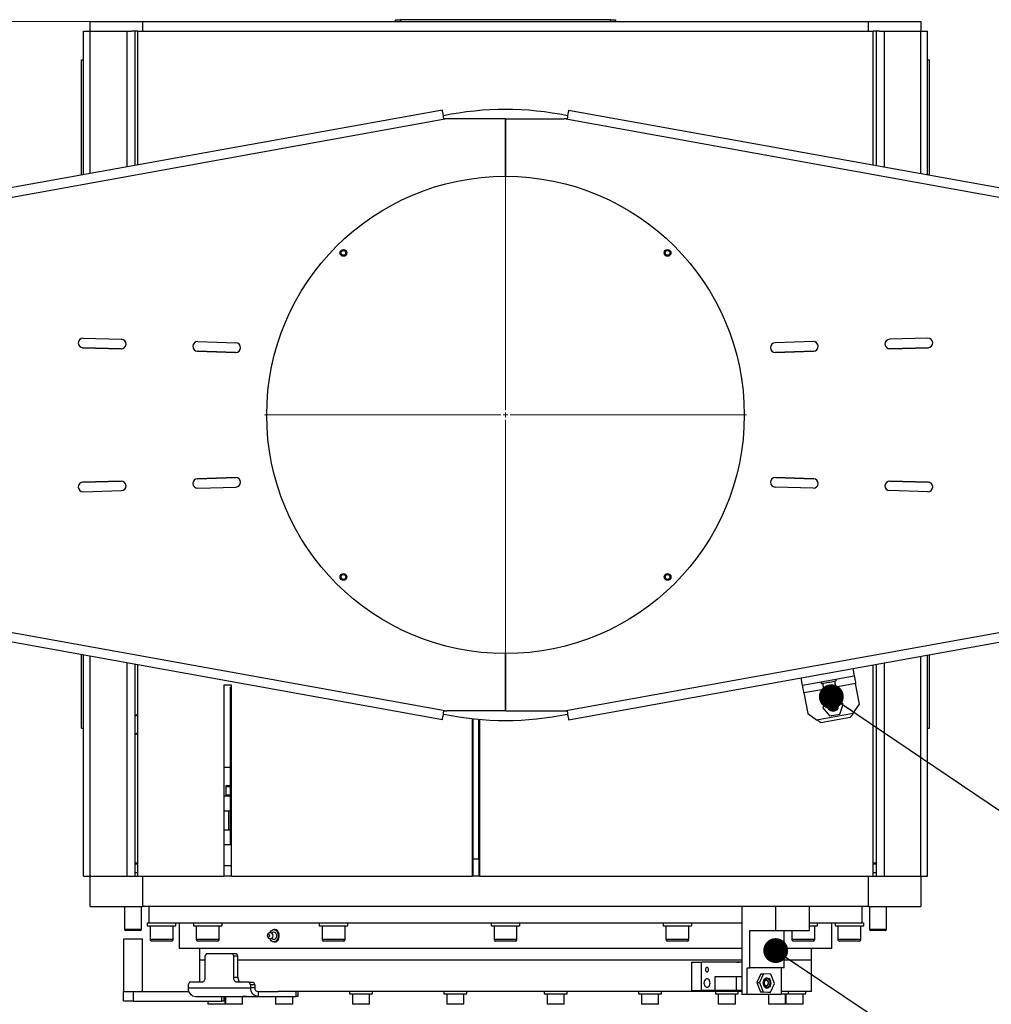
# Model space of a CAD drawing. Header units: millimetres. Extents: x 22 to 589, y 6 to 414.
# Tile 8 of 52: x 119 to 170, y 306 to 357. Entities that reach past the tile are written whole.
import ezdxf

# ---------------------------------------------------------------- set-up
doc = ezdxf.new("R2010")
doc.units = ezdxf.units.MM
doc.styles.add('SLDTEXTSTYLE1', font='TXT', dxfattribs={"width": 0.75})
doc.dimstyles.new('SLDDIMSTYLE0', dxfattribs={"dimtxt": 3.5, "dimasz": 5, "dimexe": 0, "dimexo": 0.0625, "dimgap": 0.875, "dimtad": 1, "dimlfac": 20, "dimrnd": 1e-09, "dimzin": 12, "dimdsep": 46, "dimtxsty": 'SLDTEXTSTYLE1', "dimsah": 1, "dimcen": 0.09, "dimadec": 0, "dimazin": 0, "dimtfac": 1, "dimtofl": 0, "dimtmove": 0, "dimatfit": 3, "dimfxl": 0, "dimtolj": 1, "dimtzin": 12, "dimarcsym": 0})
doc.dimstyles.new('SLDDIMSTYLE1', dxfattribs={"dimtxt": 1.3, "dimasz": 1.3, "dimexe": 0, "dimexo": 0.0625, "dimgap": 0.325, "dimtad": 0, "dimtih": 1, "dimtoh": 1, "dimdec": 0, "dimrnd": 1e-09, "dimzin": 0, "dimdsep": 46, "dimtxsty": 'Standard', "dimblk1": 'DOT', "dimblk2": 'DOT', "dimsah": 1, "dimcen": 0.09, "dimadec": 0, "dimazin": 0, "dimtfac": 1, "dimtdec": 0, "dimtofl": 0, "dimtmove": 0, "dimatfit": 3, "dimldrblk": 'DOT', "dimfxl": 0, "dimtolj": 1, "dimtzin": 0, "dimarcsym": 0})

# ---------------------------------------------------------------- blocks, each defined once
blk = doc.blocks.new('*D2')
at = {"color": 7, "linetype": 'Continuous', "lineweight": 0}
for p, q in [((73.844, 336.022), (73.844, 267.147)), ((214.744, 336.022), (214.744, 267.147)), ((73.844, 268.147), (214.744, 268.147))]:
    blk.add_line(p, q, dxfattribs=at)
for centre, start, end in [((144.054, 270.924), 153.4349, 206.5651), ((146.464, 270.924), 333.4349, 26.5651)]:
    blk.add_arc(centre, 6.21, start, end, dxfattribs=at)
for points in [[(73.844, 268.147), (78.844, 267.497), (78.844, 268.797)], [(214.744, 268.147), (209.744, 268.797), (209.744, 267.497)]]:
    blk.add_solid(points, dxfattribs=at)
at = {"color": 7, "linetype": 'Continuous', "lineweight": 0, "insert": (140.087, 272.659), "char_height": 3.5, "attachment_point": 1, "style": 'SLDTEXTSTYLE1'}
blk.add_mtext('2818', dxfattribs=at)
blk = doc.blocks.new('*D3')
at = {"color": 7, "linetype": 'Continuous', "lineweight": 0}
for p, q in [((124.294, 357.247), (59.852, 357.247)), ((60.852, 284.147), (60.852, 357.247)), ((119.544, 284.147), (59.852, 284.147))]:
    blk.add_line(p, q, dxfattribs=at)
for centre, start, end in [((58.075, 322.069), 63.4349, 116.5651), ((58.075, 319.659), 243.4349, 296.5651)]:
    blk.add_arc(centre, 6.21, start, end, dxfattribs=at)
for points in [[(60.852, 357.247), (60.202, 352.247), (61.502, 352.247)], [(60.852, 284.147), (61.502, 289.147), (60.202, 289.147)]]:
    blk.add_solid(points, dxfattribs=at)
at = {"color": 7, "linetype": 'Continuous', "lineweight": 0, "insert": (56.34, 315.692), "char_height": 3.5, "attachment_point": 1, "rotation": 90, "style": 'SLDTEXTSTYLE1'}
blk.add_mtext('1462', dxfattribs=at)
blk = doc.blocks.new('_DOT')
at = {"color": 0, "linetype": 'ByBlock', "lineweight": -2}
blk.add_line((-0.5, 0), (-1, 0), dxfattribs=at)
at = {"color": 0, "linetype": 'ByBlock', "const_width": 0.5}
blk.add_lwpolyline([(-0.25, 0, 1), (0.25, 0, 1)], format="xyb", close=True, dxfattribs=at)
blk = doc.blocks.new('SW_CENTERMARKSYMBOL_0')
at = {"color": 0, "linetype": 'Continuous', "lineweight": 0}
for p, q in [((0, 0.25), (0, 12.625)), ((-0.25, 0), (-12.625, 0)), ((0, 0), (-0.125, 0)), ((0, 0), (0, 0.125)), ((0, 0), (0, -0.125)), ((0, 0), (0.125, 0)), ((0.25, 0), (12.625, 0)), ((0, -0.25), (0, -12.625))]:
    blk.add_line(p, q, dxfattribs=at)

msp = doc.modelspace()

# ---------------------------------------------------------------- linework, layer by layer
at = {"color": 7, "linetype": 'Continuous', "lineweight": 30}
for p, q in [((138.544273, 357.2470588), (138.544273, 357.3470575)), ((138.544273, 357.3470575), (138.7942732, 357.3470575)), ((138.7942732, 357.3470575), (138.7942732, 357.2470588)), ((149.7942731, 357.3470575), (138.7942732, 357.3470575)), ((149.7942731, 357.2470588), (149.7942731, 357.3470575)), ((149.7942731, 357.3470575), (150.0442732, 357.3470575)), ((150.0442732, 357.3470575), (150.0442732, 357.2470588)), ((122.544273, 356.7470593), (122.544273, 357.2470588)), ((122.544273, 357.2470588), (125.2942734, 357.2470588)), ((125.2942734, 357.2470588), (125.2942734, 356.7470593)), ((125.2942734, 357.2470588), (163.2942729, 357.2470588)), ((163.2942729, 356.7470593), (163.2942729, 357.2470588)), ((163.2942729, 357.2470588), (166.0442732, 357.2470588)), ((166.0442732, 357.2470588), (166.0442732, 356.7470593)), ((122.194273, 349.2238445), (122.194273, 356.7470593)), ((122.194273, 356.7470593), (122.5457452, 356.7470593)), ((122.5457452, 356.7470593), (124.4700097, 356.7470593)), ((122.5457452, 349.28724), (122.5457452, 356.7470593)), ((124.4700097, 356.7470593), (124.4700097, 349.6343238)), ((124.4700097, 356.7470593), (124.7075088, 356.7470593)), ((125.0442736, 356.7470593), (124.7075088, 356.7470593)), ((124.8942726, 356.7470593), (124.8942726, 349.7108502)), ((125.0442736, 349.7379047), (125.0442736, 356.7470593)), ((125.0442736, 356.7470593), (163.5442726, 356.7470593)), ((163.8810374, 356.7470593), (163.5442726, 356.7470593)), ((163.5442726, 349.7379047), (163.5442726, 356.7470593)), ((163.6942737, 356.7470593), (163.6942737, 349.7108502)), ((163.8810374, 356.7470593), (164.1185366, 356.7470593)), ((164.1185366, 356.7470593), (164.1185366, 349.6343238)), ((164.1185366, 356.7470593), (166.042801, 356.7470593)), ((166.042801, 356.7470593), (166.3942732, 356.7470593)), ((166.042801, 349.28724), (166.042801, 356.7470593)), ((166.3942732, 349.2238445), (166.3942732, 356.7470593)), ((122.0942728, 355.2470607), (122.194273, 355.2470607)), ((122.0942728, 349.2058081), (122.0942728, 355.2470607)), ((166.3942732, 355.2470607), (166.4942734, 355.2470607)), ((166.4942734, 349.2058081), (166.4942734, 355.2470607)), ((140.9910206, 352.6142759), (94.2942731, 344.1914303)), ((147.5975257, 352.6142759), (194.2942731, 344.1914303)), ((141.2175119, 352.1470589), (94.2942731, 343.6833603)), ((141.2175119, 352.1470589), (141.0733786, 352.1576745)), ((144.2942731, 352.1470589), (141.2175119, 352.1470589)), ((144.2942731, 352.1470589), (144.2942731, 349.1470558)), ((144.2942731, 352.1470589), (147.3710343, 352.1470589)), ((144.2942731, 349.1470558), (144.2942731, 352.1470589)), ((147.5151677, 352.1576745), (147.3710343, 352.1470589)), ((194.2942731, 343.6833603), (147.3710343, 352.1470589)), ((122.1869834, 340.6697077), (124.1860502, 340.6086309)), ((128.1841837, 340.4864771), (130.183252, 340.4254002)), ((160.4043625, 340.4864771), (158.4052943, 340.4254002)), ((166.4015629, 340.6697077), (164.4024961, 340.6086309)), ((122.1585117, 340.1706977), (124.1840042, 340.1088101)), ((124.1707809, 340.1088638), (122.1717127, 340.1699407)), ((128.1557135, 339.987467), (130.1812045, 339.9255795)), ((130.1679827, 339.9256332), (128.1689145, 339.98671)), ((160.4328327, 339.987467), (158.4073417, 339.9255795)), ((158.4205635, 339.9256332), (160.4196318, 339.98671)), ((166.4300345, 340.1706977), (164.404542, 340.1088101)), ((164.4177653, 340.1088638), (166.4168336, 340.1699407)), ((122.1585117, 333.12342), (124.1840042, 333.1853045)), ((124.1707809, 333.1852508), (122.1717127, 333.124174)), ((128.1557135, 333.3066506), (130.1812045, 333.3685351)), ((130.1679827, 333.3684815), (128.1689145, 333.3074046)), ((160.4328327, 333.3066506), (158.4073417, 333.3685351)), ((158.4205635, 333.3684815), (160.4196318, 333.3074046)), ((166.4300345, 333.12342), (164.404542, 333.1853045)), ((164.4177653, 333.1852508), (166.4168336, 333.124174)), ((122.1869834, 332.6244069), (124.1860502, 332.6854838)), ((128.1841837, 332.8076375), (130.183252, 332.8687144)), ((160.4043625, 332.8076375), (158.4052943, 332.8687144)), ((166.4015629, 332.6244069), (164.4024961, 332.6854838)), ((94.2942731, 329.6107543), (141.2175119, 321.1470587)), ((147.3710343, 321.1470587), (194.2942731, 329.6107543)), ((140.9910206, 320.6798417), (94.2942731, 329.1026873)), ((147.5975257, 320.6798417), (194.2942731, 329.1026873)), ((122.0942728, 320.2470584), (122.0942728, 324.0883095)), ((122.194273, 312.4970568), (122.194273, 324.0702731)), ((122.5457452, 312.4970568), (122.5457452, 324.0068776)), ((144.2942731, 324.1470588), (144.2942731, 321.1470587)), ((144.2942731, 321.1470587), (144.2942731, 324.1470588)), ((166.042801, 312.4970568), (166.042801, 324.0068776)), ((166.3942732, 312.4970568), (166.3942732, 324.0702731)), ((166.4942734, 320.2470584), (166.4942734, 324.0883095)), ((124.4700097, 323.6597908), (124.4700097, 312.4970568)), ((124.8942726, 323.5832644), (124.8942726, 312.4970568)), ((125.0442736, 312.4970568), (125.0442736, 323.5562099)), ((162.4823295, 323.3646614), (162.553332, 322.9710145)), ((163.5442726, 312.4970568), (163.5442726, 323.5562099)), ((163.6942737, 323.5832644), (163.6942737, 312.4970568)), ((164.1185366, 323.6597908), (164.1185366, 312.4970568)), ((159.847004, 322.4828673), (159.7760014, 322.8765143)), ((162.553332, 322.9710145), (159.847004, 322.4828673)), ((129.9442731, 322.4970592), (129.5442738, 322.4970592)), ((129.5442738, 322.4970592), (129.5442738, 312.4970568)), ((129.8942737, 322.3970575), (129.9442731, 322.3970575)), ((129.8942737, 314.1470594), (129.8942737, 322.3970575)), ((129.9442731, 312.4970568), (129.9442731, 322.4970592)), ((162.624336, 322.5773675), (161.5910106, 322.3909838)), ((162.8195949, 321.4948369), (162.624336, 322.5773675)), ((160.9513335, 322.2756011), (159.918008, 322.0892174)), ((159.918008, 322.0892174), (160.1132684, 321.0066868)), ((161.0856019, 321.817155), (160.9000333, 321.3010205)), ((161.6253756, 321.9145162), (161.0856019, 321.817155)), ((161.9795777, 321.4957399), (161.6253756, 321.9145162)), ((160.9000333, 321.3010205), (161.2542354, 320.8822412)), ((161.7940076, 320.9796024), (161.9795777, 321.4957399)), ((162.496952, 321.0301859), (162.8195949, 321.4948369)), ((124.9825783, 320.9321512), (124.8942726, 320.8580536)), ((125.0442736, 320.8586259), (124.9825783, 320.9321512)), ((141.0733786, 321.1364401), (141.2175119, 321.1470587)), ((144.2942731, 321.1470587), (141.2175119, 321.1470587)), ((142.5442731, 320.7430495), (142.5442731, 312.4970568)), ((142.594273, 313.3970571), (142.594273, 320.7376254)), ((144.2942731, 321.1470587), (147.3710343, 321.1470587)), ((147.3710343, 321.1470587), (147.5151677, 321.1364401)), ((160.1132684, 321.0066868), (160.5779193, 320.6840438)), ((160.5779193, 320.6840438), (162.496952, 321.0301859)), ((162.335629, 320.7978589), (160.8102448, 320.5227209)), ((161.2542354, 320.8822412), (161.7940076, 320.9796024)), ((122.0942728, 320.2470584), (122.194273, 320.2470584)), ((142.8942731, 313.3970571), (142.8942731, 320.7084251)), ((142.9442731, 312.4970568), (142.9442731, 320.7041127)), ((166.3942732, 320.2470584), (166.4942734, 320.2470584)), ((125.0442736, 320.0048638), (124.8942726, 319.8789967)), ((129.5456492, 318.1970579), (129.5456492, 317.9470582)), ((129.5456492, 318.1970579), (129.8942737, 318.1970579)), ((129.5442738, 317.9470582), (129.5456492, 317.9470582)), ((129.5442738, 317.1970589), (129.5586012, 317.1970589)), ((129.5586012, 316.7470587), (129.5586012, 317.1970589)), ((129.6470292, 317.1970589), (129.6470292, 316.7470587)), ((129.6470292, 317.1970589), (129.7641866, 317.1970589)), ((129.6970286, 317.2470582), (129.7995411, 317.2470582)), ((129.7641866, 317.1970589), (129.8942737, 317.1970589)), ((129.7995411, 317.2470582), (129.8942737, 317.2470582)), ((129.5442738, 316.7470587), (129.5586012, 316.7470587)), ((129.5442738, 316.7470587), (129.5586012, 316.7470587)), ((129.5442738, 316.6970594), (129.8942737, 316.6970594)), ((129.6470292, 316.7470587), (129.7641866, 316.7470587)), ((129.6470292, 316.7470587), (129.7641866, 316.7470587)), ((129.7641866, 316.7470587), (129.8942737, 316.7470587)), ((129.7641866, 316.7470587), (129.8942737, 316.7470587)), ((129.8942737, 315.8970577), (129.5442738, 315.8970577)), ((129.7970288, 315.8970577), (129.7970288, 314.8970587)), ((129.8942737, 314.8970587), (129.5442738, 314.8970587)), ((129.5442738, 314.1470594), (129.8942737, 314.1470594)), ((129.9442731, 314.1470594), (129.8942737, 314.1470594)), ((142.594273, 314.1470594), (142.5442731, 314.1470594)), ((125.0442736, 313.1720585), (124.8942726, 313.1720585)), ((125.0442736, 313.1220592), (124.8942726, 313.1220592)), ((129.5442738, 313.0470587), (129.9442731, 313.0470587)), ((142.5442731, 313.0470587), (142.594273, 313.0470587)), ((142.594273, 313.3970571), (142.8942731, 313.3970571)), ((142.594273, 313.0470587), (142.594273, 313.3970571)), ((142.594273, 312.4970568), (142.594273, 313.0470587)), ((142.8942731, 313.3970571), (142.8942731, 312.4970568)), ((163.6942737, 313.1720585), (163.5442726, 313.1720585)), ((163.6942737, 313.1220592), (163.5442726, 313.1220592)), ((122.194273, 312.4970568), (122.5457452, 312.4970568)), ((122.544273, 310.8970565), (122.544273, 312.4970568)), ((122.5457452, 312.4970568), (124.4700097, 312.4970568)), ((124.4700097, 312.4970568), (124.7075088, 312.4970568)), ((124.7075088, 312.4970568), (125.0442736, 312.4970568)), ((125.0442736, 312.6702619), (124.8942726, 312.6702619)), ((125.0442736, 312.4970568), (129.5442738, 312.4970568)), ((125.2942734, 312.4970568), (125.2942734, 310.8970565)), ((129.9442731, 312.4970568), (129.5442738, 312.4970568)), ((129.9442731, 312.4970568), (142.5442731, 312.4970568)), ((142.9442731, 312.4970568), (142.5442731, 312.4970568)), ((142.9442731, 312.4970568), (163.5442726, 312.4970568)), ((163.2942729, 310.8970565), (163.2942729, 312.4970568)), ((163.6942737, 312.6702619), (163.5442726, 312.6702619)), ((163.5442726, 312.4970568), (163.8810374, 312.4970568)), ((163.8810374, 312.4970568), (164.1185366, 312.4970568)), ((164.1185366, 312.4970568), (166.042801, 312.4970568)), ((166.042801, 312.4970568), (166.3942732, 312.4970568)), ((166.0442732, 312.4970568), (166.0442732, 310.8970565)), ((122.544273, 310.8970565), (125.2942734, 310.8970565)), ((163.2942729, 310.8970565), (125.2942734, 310.8970565)), ((156.6725068, 310.8970565), (156.6725068, 306.2970577)), ((158.4273212, 310.8970565), (158.4273212, 309.6470577)), ((160.2079474, 309.6470577), (160.2079474, 310.8970565)), ((163.2942729, 310.8970565), (166.0442732, 310.8970565)), ((125.5442731, 310.0470585), (125.6192736, 310.0470585)), ((125.622242, 310.0470585), (127.955816, 310.0470585)), ((127.2192724, 310.0470585), (127.2192724, 308.697058)), ((127.9573314, 310.0470585), (128.0562975, 310.0470585)), ((128.0562975, 310.0470585), (128.2903083, 310.0470585)), ((128.2903083, 310.0470585), (134.6698903, 310.0470585)), ((134.6698903, 310.0470585), (134.9192731, 310.0470585)), ((134.9192731, 310.0470585), (135.2466248, 310.0470585)), ((135.2466248, 310.0470585), (143.9612956, 310.0470585)), ((143.9612956, 310.0470585), (144.2942731, 310.0470585)), ((144.2942731, 310.0470585), (145.0442731, 310.0470585)), ((144.6272506, 310.0470585), (153.3419214, 310.0470585)), ((153.3419214, 310.0470585), (153.6692731, 310.0470585)), ((153.6692731, 310.0470585), (153.918656, 310.0470585)), ((153.918656, 310.0470585), (156.6686414, 310.0470585)), ((160.2079474, 310.0470585), (160.298238, 310.0470585)), ((160.298238, 310.0470585), (160.5322488, 310.0470585)), ((160.5322488, 310.0470585), (160.6312148, 310.0470585)), ((160.6312148, 310.0470585), (162.9663043, 310.0470585)), ((161.3692738, 308.697058), (161.3692738, 310.0470585)), ((162.9692726, 310.0470585), (163.0442731, 310.0470585)), ((125.2442725, 309.6970571), (124.3442737, 309.6970571)), ((125.1942732, 309.6470577), (124.394273, 309.6470577)), ((125.5442731, 309.8970575), (127.0442732, 309.8970575)), ((125.6942727, 309.8970575), (125.6942727, 309.1770572)), ((126.8942736, 309.1770572), (126.8942736, 309.8970575)), ((127.955816, 309.8970575), (128.0562975, 309.8970575)), ((128.0562975, 309.8970575), (129.455816, 309.8970575)), ((128.1058155, 309.8970575), (128.1058155, 309.1770572)), ((129.3058165, 309.1770572), (129.3058165, 309.8970575)), ((132.1014457, 309.5489813), (132.0438445, 309.5060421)), ((132.2204322, 309.6970571), (132.1673915, 309.6970571)), ((134.5442735, 309.8970575), (134.9192731, 309.8970575)), ((134.694273, 309.8970575), (134.694273, 309.1770572)), ((134.9192731, 309.8970575), (136.0442728, 309.8970575)), ((135.8942732, 309.1770572), (135.8942732, 309.8970575)), ((143.5442731, 309.8970575), (144.2942731, 309.8970575)), ((143.6942731, 309.8970575), (143.6942731, 309.1770572)), ((144.2942731, 309.8970575), (145.0442731, 309.8970575)), ((144.8942731, 309.1770572), (144.8942731, 309.8970575)), ((152.5442735, 309.8970575), (153.6692731, 309.8970575)), ((152.694273, 309.8970575), (152.694273, 309.1770572)), ((153.6692731, 309.8970575), (154.0442728, 309.8970575)), ((153.8942732, 309.1770572), (153.8942732, 309.8970575)), ((157.0936628, 309.6470577), (158.4273212, 309.6470577)), ((157.0936628, 307.6970575), (157.0936628, 309.6470577)), ((158.4273212, 309.6470577), (160.2079474, 309.6470577)), ((158.8742875, 307.6970575), (158.8742875, 309.6470577)), ((159.2827298, 309.6470577), (159.2827298, 309.1770572)), ((160.2079474, 309.8970575), (160.5322488, 309.8970575)), ((160.4827307, 309.1770572), (160.4827307, 309.8970575)), ((160.5322488, 309.8970575), (160.6327303, 309.8970575)), ((161.5442731, 309.8970575), (163.0442731, 309.8970575)), ((161.6942726, 309.8970575), (161.6942726, 309.1770572)), ((162.8942736, 309.1770572), (162.8942736, 309.8970575)), ((164.2442726, 309.6970571), (163.3442737, 309.6970571)), ((164.1942732, 309.6470577), (163.3942731, 309.6470577)), ((124.7942738, 309.1970576), (124.2942728, 309.1970576)), ((125.2942734, 309.1970576), (124.7942738, 309.1970576)), ((126.2942724, 309.1770572), (125.6942727, 309.1770572)), ((126.2942724, 309.0970574), (125.7742725, 309.0970574)), ((126.8942736, 309.1770572), (126.2942724, 309.1770572)), ((126.8142738, 309.0970574), (126.2942724, 309.0970574)), ((129.0058158, 309.1770572), (128.1058155, 309.1770572)), ((128.9658152, 309.0970574), (128.1858154, 309.0970574)), ((129.2258166, 309.0970574), (128.9658152, 309.0970574)), ((129.3058165, 309.1770572), (129.0058158, 309.1770572)), ((132.0438445, 309.238073), (132.1014457, 309.1951338)), ((132.1673915, 309.047058), (132.2204806, 309.047058)), ((135.8138882, 309.1770572), (134.694273, 309.1770572)), ((135.744606, 309.0970574), (134.7742729, 309.0970574)), ((135.8142734, 309.0970574), (135.744606, 309.0970574)), ((135.8942732, 309.1770572), (135.8138882, 309.1770572)), ((144.8942731, 309.1770572), (143.6942731, 309.1770572)), ((144.8142731, 309.0970574), (143.7742731, 309.0970574)), ((153.8942732, 309.1770572), (152.694273, 309.1770572)), ((153.8142733, 309.0970574), (152.7742729, 309.0970574)), ((160.4827307, 309.1770572), (159.2827298, 309.1770572)), ((160.4027309, 309.0970574), (159.3627297, 309.0970574)), ((162.8942736, 309.1770572), (161.6942726, 309.1770572)), ((162.8142737, 309.0970574), (161.7742725, 309.0970574)), ((156.6725068, 308.697058), (127.2192724, 308.697058)), ((128.2692738, 308.697058), (128.2692738, 308.0970583)), ((128.6348201, 308.4470583), (128.5592251, 308.2970572)), ((128.6348201, 308.4470583), (129.9955361, 308.4470583)), ((130.0711326, 308.2970572), (129.9955361, 308.4470583)), ((129.9955361, 308.4470583), (130.2114673, 308.4470583)), ((130.2114673, 308.4470583), (130.2870624, 308.2970572)), ((161.3692738, 308.697058), (158.8742875, 308.697058)), ((160.3192724, 308.0970583), (160.3192724, 308.697058)), ((128.5592251, 308.0970583), (128.2692738, 308.0970583)), ((128.5592251, 308.0970583), (128.2692738, 308.0970583)), ((128.5592251, 308.2970572), (128.5592251, 307.197058)), ((130.0711326, 307.197058), (130.0711326, 308.2970572)), ((130.2870624, 308.2970572), (130.0711326, 308.2970572)), ((130.2870624, 307.197058), (130.2870624, 308.2970572)), ((144.2942731, 308.0970583), (130.2870624, 308.0970583)), ((156.6686414, 308.0970583), (130.2870624, 308.0970583)), ((156.6686414, 308.0970583), (144.2942731, 308.0970583)), ((154.0325418, 307.9970581), (154.0325418, 306.4970581)), ((154.0325418, 307.9970581), (154.5589864, 307.9970581)), ((154.5589864, 306.4970581), (154.5589864, 307.9970581)), ((156.6725068, 307.9970581), (154.5589864, 307.9970581)), ((156.4026863, 307.9970581), (156.5228366, 307.9970581)), ((160.3192724, 308.0970583), (158.8742875, 308.0970583)), ((160.3192724, 308.0970583), (158.8742875, 308.0970583)), ((156.9532775, 307.6970575), (157.0936628, 307.6970575)), ((156.9532775, 306.2970577), (156.9532775, 307.6970575)), ((158.8742875, 307.6970575), (157.0936628, 307.6970575)), ((157.6619722, 307.3826639), (157.4532472, 306.9190306)), ((157.8023575, 307.3826639), (157.5936325, 306.9190306)), ((157.6619722, 307.3826639), (157.8023575, 307.3826639)), ((158.1927009, 307.3606906), (157.8023575, 307.3826639)), ((158.3743177, 306.8750856), (158.1927009, 307.3606906)), ((158.7339021, 307.6970575), (158.7339021, 306.2970577)), ((127.7528741, 306.9470582), (127.677279, 306.7970587)), ((128.4332328, 306.9470582), (127.7528741, 306.9470582)), ((130.0711326, 307.197058), (130.2870624, 307.197058)), ((130.8774822, 306.9470582), (130.1971249, 306.9470582)), ((130.9530772, 306.7970587), (130.8774822, 306.9470582)), ((130.8774822, 306.9470582), (131.0934134, 306.9470582)), ((131.0934134, 306.9470582), (131.1690085, 306.7970587)), ((155.2712366, 306.4970581), (155.2712366, 307.2470573)), ((155.2712366, 307.2470573), (156.3943178, 307.2470573)), ((156.3943178, 306.4970581), (156.3943178, 307.2470573)), ((156.3943178, 307.2470573), (156.6725068, 307.2470573)), ((157.4532472, 306.9190306), (157.5936325, 306.9190306)), ((157.4532472, 306.9190306), (157.634864, 306.4334256)), ((157.5936325, 306.9190306), (157.7752493, 306.4334256)), ((158.1655927, 306.4114524), (158.3743177, 306.8750856)), ((124.2942728, 305.9470577), (124.2942728, 306.4470587)), ((124.2942728, 306.4470587), (124.7942738, 306.4470587)), ((124.7942738, 306.4470587), (124.7942738, 305.9470577)), ((124.7942738, 306.4470587), (127.7177774, 306.4470587)), ((127.677279, 306.7970587), (127.677279, 306.6470576)), ((127.677279, 306.6470576), (130.9530772, 306.6470576)), ((130.9530772, 306.7970587), (130.9530772, 306.6470576)), ((131.1690085, 306.7970587), (130.9530772, 306.7970587)), ((131.1690085, 306.6470576), (130.9530772, 306.6470576)), ((131.1690085, 306.7970587), (131.1690085, 306.6470576)), ((131.3417532, 306.4470587), (131.3417532, 306.1970574)), ((131.3417532, 306.4470587), (132.3786706, 306.4470587)), ((144.2942731, 306.4470587), (132.3786706, 306.4470587)), ((133.3283126, 306.1970574), (133.3283126, 306.4470587)), ((133.4182508, 306.4470587), (133.4182508, 306.1970574)), ((136.1317732, 306.3220573), (136.2361759, 306.3220573)), ((136.2361759, 306.3220573), (137.3317734, 306.3220573)), ((136.2817735, 306.3220573), (136.2817735, 305.7820586)), ((137.1817731, 305.7820586), (137.1817731, 306.3220573)), ((141.0678443, 306.3220573), (141.3178086, 306.3220573)), ((141.2178444, 306.3220573), (141.2178444, 305.7820586)), ((141.3178086, 306.3220573), (142.2678445, 306.3220573)), ((142.1178444, 305.7820586), (142.1178444, 306.3220573)), ((156.6725068, 306.4470587), (144.2942731, 306.4470587)), ((146.3207018, 306.3220573), (146.758447, 306.3220573)), ((146.4707019, 306.3220573), (146.4707019, 305.7820586)), ((146.758447, 306.3220573), (147.520702, 306.3220573)), ((147.3707019, 305.7820586), (147.3707019, 306.3220573)), ((151.2567729, 306.3220573), (151.9018695, 306.3220573)), ((151.4067732, 306.3220573), (151.4067732, 305.7820586)), ((151.9018695, 306.3220573), (152.4567731, 306.3220573)), ((152.3067728, 305.7820586), (152.3067728, 306.3220573)), ((154.0325418, 306.4970581), (154.5589864, 306.4970581)), ((155.2712366, 306.4970581), (154.5589864, 306.4970581)), ((156.3943178, 306.4970581), (155.2712366, 306.4970581)), ((155.2806951, 306.3220573), (156.1277039, 306.3220573)), ((155.4306954, 306.3220573), (155.4306954, 305.7820586)), ((156.1277039, 306.3220573), (156.4806953, 306.3220573)), ((156.330695, 305.7820586), (156.330695, 306.3220573)), ((156.6725068, 306.4970581), (156.3943178, 306.4970581)), ((156.4026863, 306.4970581), (156.5228366, 306.4970581)), ((156.9532775, 306.2970577), (156.6725068, 306.2970577)), ((158.7339021, 306.2970577), (156.9532775, 306.2970577)), ((157.634864, 306.4334256), (157.7752493, 306.4334256)), ((157.634864, 306.4334256), (158.0252074, 306.4114524)), ((157.7752493, 306.4334256), (158.1655927, 306.4114524)), ((158.0252074, 306.4114524), (158.1655927, 306.4114524)), ((158.0571242, 306.2970577), (158.0571242, 305.7820586)), ((160.3192724, 306.4470587), (158.7339021, 306.4470587)), ((158.7339021, 306.3220573), (158.9262508, 306.3220573)), ((158.9262508, 306.3220573), (159.1071241, 306.3220573)), ((158.9571245, 305.7820586), (158.9571245, 306.3220573)), ((158.9692734, 306.3220573), (158.9692734, 305.7820586)), ((159.1071241, 306.3220573), (159.9599667, 306.3220573)), ((159.8692738, 305.7820586), (159.8692738, 306.3220573)), ((159.9599667, 306.3220573), (160.0192733, 306.3220573)), ((124.7942738, 305.9470577), (124.2942728, 305.9470577)), ((124.7942738, 305.9470577), (129.4442736, 305.9470577)), ((128.0659549, 306.1970574), (131.3417532, 306.1970574)), ((128.7192725, 305.9470577), (128.7192725, 305.7820586)), ((129.4343226, 305.7820586), (128.7192725, 305.7820586)), ((129.6192728, 305.7820586), (129.4343226, 305.7820586)), ((129.4442736, 305.9470577), (129.4442736, 306.1970574)), ((129.5442738, 305.9470577), (129.4442736, 305.9470577)), ((129.5442738, 306.1970574), (129.5442738, 305.9470577)), ((129.6192728, 305.7820586), (129.6192728, 306.1970574)), ((129.6314217, 306.1970574), (129.6314217, 305.7820586)), ((130.4548659, 305.7820586), (129.6314217, 305.7820586)), ((130.5314221, 305.7820586), (130.4548659, 305.7820586)), ((130.6446783, 306.1970574), (130.5206694, 306.1970574)), ((130.5314221, 305.7820586), (130.5314221, 306.1970574)), ((130.7346158, 306.1970574), (130.6446783, 306.1970574)), ((131.3417532, 306.1970574), (133.3283126, 306.1970574)), ((132.2578512, 306.1970574), (132.2578512, 305.7820586)), ((133.1446469, 305.7820586), (132.2578512, 305.7820586)), ((133.1578508, 305.7820586), (133.1446469, 305.7820586)), ((133.1578508, 305.7820586), (133.1578508, 306.1970574)), ((133.4182508, 306.1970574), (133.3283126, 306.1970574)), ((137.1817731, 305.7820586), (136.2817735, 305.7820586)), ((142.1178444, 305.7820586), (141.2178444, 305.7820586)), ((147.3707019, 305.7820586), (146.4707019, 305.7820586)), ((152.3067728, 305.7820586), (151.4067732, 305.7820586)), ((156.330695, 305.7820586), (155.4306954, 305.7820586)), ((158.9571245, 305.7820586), (158.0571242, 305.7820586)), ((159.8692738, 305.7820586), (158.9692734, 305.7820586))]:
    msp.add_line(p, q, dxfattribs=at)
at = {"color": 7, "linetype": 'Continuous', "lineweight": 30, "flags": 128}
for points in [[(141.0733786, 352.1576745), (141.057004, 352.2484583), (141.041426, 352.3348195), (141.0271902, 352.413748), (141.0147939, 352.4824721), (141.0046715, 352.5385899), (140.9971774, 352.5801403), (140.9925733, 352.605663), (140.9910206, 352.6142759)], [(147.5975257, 352.6142759), (147.595973, 352.605663), (147.5913689, 352.5801403), (147.5838747, 352.5385899), (147.5737523, 352.4824721), (147.5613561, 352.413748), (147.5471202, 352.3348195), (147.5315422, 352.2484583), (147.5151677, 352.1576745)], [(162.553332, 322.9710145), (162.554697, 322.9634506), (162.5587367, 322.9410512), (162.5652991, 322.9046745), (162.5741296, 322.8557182), (162.5848882, 322.7960659), (162.5971638, 322.7280093), (162.6104839, 322.6541651), (162.624336, 322.5773675)], [(159.918008, 322.0892174), (159.9041559, 322.166015), (159.8908357, 322.2398622), (159.8785602, 322.3079158), (159.8678015, 322.3675681), (159.8589711, 322.4165244), (159.8524101, 322.4529011), (159.8483689, 322.4753035), (159.847004, 322.4828673)], [(160.8207218, 322.5772066), (160.8207218, 322.5772066), (160.8300276, 322.5788844), (160.8573042, 322.5838048), (160.901276, 322.5917382), (160.9598883, 322.6023091), (161.0304006, 322.6150287), (161.1095138, 322.6292981), (161.193531, 322.6444525), (161.2785228, 322.6597828), (161.3605134, 322.6745708)], [(161.598111, 322.3516179), (161.5894891, 322.3500622), (161.5640901, 322.3454816), (161.5232833, 322.3381204), (161.4692666, 322.328378), (161.4049547, 322.316779), (161.333812, 322.3039461), (161.2596758, 322.2905738), (161.1865409, 322.2773833), (161.1183532, 322.2650839), (161.0587858, 322.2543372), (161.0110514, 322.2457273), (160.977722, 322.2397161), (160.9605961, 322.2366286), (160.9584339, 322.2362382)], [(161.565847, 322.3051531), (161.5570344, 322.3035646), (161.5311541, 322.2988946), (161.4898302, 322.291441), (161.4356585, 322.2816718), (161.372044, 322.270195), (161.3029845, 322.2577406), (161.2328164, 322.2450835), (161.1659534, 322.2330225), (161.1065917, 322.2223146), (161.0584639, 322.2136361), (161.0245951, 322.2075266), (161.00711, 322.2043736), (161.0048987, 322.2039742)], [(161.3605134, 322.6745708), (161.4356719, 322.6881278), (161.5004815, 322.6998193), (161.5519129, 322.7090938), (161.5875624, 322.7155251), (161.6057597, 322.7188063), (161.6080173, 322.7192146)], [(124.9825783, 320.9321512), (125.0098385, 320.9550244), (125.0390895, 320.9795696), (125.0442736, 320.9839178)], [(140.9910206, 320.6798417), (140.9925733, 320.6884516), (140.9971774, 320.7139773), (141.0046715, 320.7555247), (141.0147939, 320.8116455), (141.0271902, 320.8803696), (141.041426, 320.9592951), (141.057004, 321.0456593), (141.0733786, 321.1364401)], [(147.5151677, 321.1364401), (147.5315422, 321.0456593), (147.5471202, 320.9592951), (147.5613561, 320.8803696), (147.5737523, 320.8116455), (147.5838747, 320.7555247), (147.5913689, 320.7139773), (147.595973, 320.6884516), (147.5975257, 320.6798417)], [(162.496952, 321.0301859), (162.4689378, 320.9898425), (162.441776, 320.950724), (162.4162905, 320.9140224), (162.3932563, 320.8808494), (162.3733722, 320.8522124), (162.3572417, 320.8289845), (162.345358, 320.811869), (162.3380803, 320.8013875), (162.335629, 320.7978589)], [(160.8102448, 320.5227209), (160.8067148, 320.5251706), (160.7962333, 320.5324484), (160.7791193, 320.5443335), (160.7558914, 320.5604626), (160.7272543, 320.5803467), (160.6940814, 320.6033809), (160.6573783, 320.6288678), (160.6182613, 320.6560297), (160.5779193, 320.6840438)], [(131.8315163, 309.3720583), (131.8355531, 309.4007594), (131.8470493, 309.42509), (131.8642542, 309.4413502), (131.8845488, 309.4470573), (131.9048442, 309.4413502), (131.9220491, 309.42509), (131.9335453, 309.4007594), (131.9375821, 309.3720583), (131.9335453, 309.3433572), (131.9220491, 309.3190251), (131.9048442, 309.3027664), (131.8845488, 309.2970578), (131.8642542, 309.3027664), (131.8470493, 309.3190251), (131.8355531, 309.3433572), (131.8315163, 309.3720583)], [(131.9633126, 309.5214856), (131.9913477, 309.5809651), (132.0301592, 309.6327467), (132.0763685, 309.6704794), (132.1274854, 309.6921218), (132.1807541, 309.6965087), (132.2333023, 309.6834046), (132.2822966, 309.6535159), (132.3250964, 309.6084548), (132.3593952, 309.5506472), (132.3833421, 309.4832135), (132.3956475, 309.4097895), (132.3956475, 309.3343271), (132.3833421, 309.2609016), (132.3593952, 309.1934679), (132.3250964, 309.1356618), (132.2822966, 309.0905992), (132.2333023, 309.0607119), (132.1807541, 309.0476079), (132.1274854, 309.0519948), (132.0763685, 309.0736372), (132.0301592, 309.1113684), (131.9913477, 309.1631515), (131.9633126, 309.2226309)], [(132.1014457, 309.5489813), (132.1157247, 309.5582319), (132.1568236, 309.5714999), (132.1988613, 309.5670445), (132.2381027, 309.5452619), (132.2710611, 309.5080925), (132.2948083, 309.4588352), (132.3072337, 309.4018651), (132.3072337, 309.34225), (132.2948083, 309.2852814), (132.2710611, 309.2360241), (132.2381027, 309.1988532), (132.1988613, 309.1770721), (132.1568236, 309.1726167), (132.1157247, 309.1858832), (132.1014457, 309.1951338)], [(132.2206356, 309.0512139), (132.2470434, 309.049241), (132.3214792, 309.0798763), (132.384871, 309.1434447), (132.4298531, 309.232795), (132.4511208, 309.3378512), (132.446155, 309.4467474), (132.4155539, 309.547217), (132.3629297, 309.6279515), (132.2944403, 309.6798492), (132.2203703, 309.6965087)], [(154.9275756, 307.5970573), (154.9212054, 307.642023), (154.9030639, 307.6801432), (154.8759133, 307.7056138), (154.8438862, 307.7145574), (154.8118599, 307.7056138), (154.7847092, 307.6801432), (154.7665678, 307.642023), (154.7601968, 307.5970573), (154.7665678, 307.5520931), (154.7847092, 307.5139729), (154.8118599, 307.4885023), (154.8438862, 307.4795587), (154.8759133, 307.4885023), (154.9030639, 307.5139729), (154.9212054, 307.5520931), (154.9275756, 307.5970573)], [(128.5592251, 307.197058), (128.5568036, 307.148285), (128.5496347, 307.1013866), (128.5379909, 307.0581658), (128.5223223, 307.020281), (128.503231, 306.9891913), (128.4814485, 306.9660885), (128.4578122, 306.9518624), (128.4332328, 306.9470582)], [(130.1971249, 306.9470582), (130.172544, 306.9518624), (130.1489093, 306.9660885), (130.1271267, 306.9891913), (130.1080339, 307.020281), (130.0923653, 307.0581658), (130.080723, 307.1013866), (130.0735526, 307.148285), (130.0711326, 307.197058)], [(130.2870624, 307.197058), (130.2894838, 307.148285), (130.2966528, 307.1013866), (130.3082965, 307.0581658), (130.3239651, 307.020281), (130.3430565, 306.9891913), (130.364839, 306.9660885), (130.3884752, 306.9518624), (130.4130547, 306.9470582)], [(155.004143, 306.8970574), (154.9976513, 306.9604484), (154.9787022, 307.0187015), (154.9488321, 307.067102), (154.9104594, 307.1017248), (154.8666932, 307.1197672), (154.8210792, 307.1197672), (154.7773138, 307.1017248), (154.7389411, 307.067102), (154.7090702, 307.0187015), (154.6901219, 306.9604484), (154.6836302, 306.8970574), (154.6901219, 306.8336678), (154.7090702, 306.7754132), (154.7389411, 306.7270143), (154.7773138, 306.6923914), (154.8210792, 306.6743476), (154.8666932, 306.6743476), (154.9104594, 306.6923914), (154.9488321, 306.7270143), (154.9787022, 306.7754132), (154.9976513, 306.8336678), (155.004143, 306.8970574)], [(157.8105606, 306.7692099), (157.7929013, 306.836581), (157.788264, 306.9080753), (157.7969633, 306.9788171), (157.8184076, 307.0439888), (157.851135, 307.0991469), (157.8929149, 307.1405319), (157.9409011, 307.165326), (157.9918213, 307.1718378), (158.0422081, 307.1596233), (158.0886267, 307.1295155), (158.1279121, 307.0835663), (158.1573896, 307.0249064), (158.175049, 306.9575352), (158.1796862, 306.8860409), (158.1709869, 306.8152977), (158.1495427, 306.7501275), (158.1168153, 306.6949693), (158.0750354, 306.6535843), (158.0270492, 306.6287903), (157.9761289, 306.6222785), (157.9257421, 306.634493), (157.8793235, 306.6646008), (157.8400381, 306.71055), (157.8105606, 306.7692099)], [(157.9664268, 307.1470586), (157.9412185, 307.1445403), (157.8945957, 307.125814), (157.8533016, 307.0901213), (157.8203969, 307.0401115), (157.7983223, 306.9794906), (157.7887155, 306.9127572), (157.7922888, 306.8448586), (157.808777, 306.7808313)], [(157.8006484, 306.8970574), (157.8072511, 306.9645075), (157.8265704, 307.0269538), (157.857173, 307.0797665), (157.8967907, 307.1190295), (157.9424821, 307.1418283), (157.9908617, 307.1464745), (158.0383398, 307.1326239), (158.0813952, 307.1013001), (158.1168361, 307.0548294), (158.142031, 306.9966582), (158.1551142, 306.9310991), (158.1551142, 306.8630157), (158.142031, 306.797458), (158.1168361, 306.7392854), (158.0813952, 306.6928161), (158.0383398, 306.6614924), (157.9908617, 306.6476402), (157.9424821, 306.6522864), (157.8967907, 306.6750867), (157.857173, 306.7143483), (157.8265704, 306.7671625), (157.8072511, 306.8296088), (157.8006484, 306.8970574)], [(157.811255, 306.8970574), (157.8176595, 306.9624839), (157.8363992, 307.0230571), (157.8660838, 307.0742858), (157.9045124, 307.1123702), (157.9488345, 307.1344865), (157.9957612, 307.1389926), (158.0418162, 307.1255563), (158.0835797, 307.0951728), (158.1179567, 307.0500968), (158.1423961, 306.9936705), (158.1550874, 306.9300783), (158.1550874, 306.8640379), (158.1423961, 306.8004457), (158.1179567, 306.7440195), (158.0835797, 306.6989435), (158.0418162, 306.66856), (157.9957612, 306.6551236), (157.9488345, 306.6596297), (157.9045124, 306.681746), (157.8660838, 306.7198304), (157.8363992, 306.7710591), (157.8176595, 306.8316323), (157.811255, 306.8970574)], [(157.8290604, 306.8970574), (157.8353353, 306.9583354), (157.8536533, 307.0146469), (157.8825273, 307.0614336), (157.9196207, 307.0949031), (157.9619281, 307.1123434), (158.0060221, 307.1123434), (158.0483295, 307.0949031), (158.085423, 307.0614336), (158.114297, 307.0146469), (158.132615, 306.9583354), (158.1388898, 306.8970574), (158.132615, 306.8357808), (158.114297, 306.7794693), (158.085423, 306.7326827), (158.0483295, 306.6992132), (158.0060221, 306.6817714), (157.9619281, 306.6817714), (157.9196207, 306.6992132), (157.8825273, 306.7326827), (157.8536533, 306.7794693), (157.8353353, 306.8357808), (157.8290604, 306.8970574)], [(157.9366364, 307.0470584), (157.9551466, 307.0447785), (157.9900138, 307.0269612), (158.0184378, 306.9934768), (158.0369897, 306.9483606), (158.043433, 306.8970574), (158.0369897, 306.8457557), (158.0184378, 306.8006394), (157.9900138, 306.7671535), (157.9551466, 306.7493362), (157.9363443, 306.7470578)], [(127.677279, 306.6470576), (127.6847474, 306.5592674), (127.7068652, 306.4748509), (127.742783, 306.3970519), (127.7911194, 306.3288597), (127.8500177, 306.2728969), (127.9172145, 306.2313122), (127.9901274, 306.2057046), (128.0659549, 306.1970574)], [(131.3417532, 306.1970574), (131.2659256, 306.2057046), (131.1930128, 306.2313122), (131.125816, 306.2728969), (131.0669176, 306.3288597), (131.0185813, 306.3970519), (130.9826635, 306.4748509), (130.9605457, 306.5592674), (130.9530772, 306.6470576)]]:
    msp.add_lwpolyline(points, dxfattribs=at)
at = {"color": 7, "linetype": 'Continuous', "lineweight": 30}
for centre, radius in [((144.2942731, 336.647058), 12.5), ((135.8089917, 345.1323393), 0.175), ((135.8089917, 345.1323393), 0.125), ((152.7795545, 345.1323393), 0.175), ((152.7795545, 345.1323393), 0.125), ((135.8089917, 328.1617766), 0.175), ((135.8089917, 328.1617766), 0.125), ((152.7795545, 328.1617766), 0.175), ((152.7795545, 328.1617766), 0.125), ((161.4398054, 321.3983796), 0.275), ((161.4398054, 321.3983796), 0.25), ((161.4398054, 321.3983796), 0.2425), ((161.4398054, 321.3983796), 0.2175), ((161.4398054, 321.3983796), 0.15)]:
    msp.add_circle(centre, radius, dxfattribs=at)
for centre, radius, start, end in [((144.2942731, 336.647058), 16, 78.28375908, 101.71624092), ((122.179348, 340.4198255), 0.25, 88.25, 268.25), ((124.1784152, 340.3587485), 0.25, 268.25, 88.25), ((128.1765496, 340.2365945), 0.25, 88.25, 268.25), ((130.1756168, 340.1755174), 0.25, 268.25, 88.25), ((158.4129295, 340.1755174), 0.25, 91.75, 271.75), ((160.4119967, 340.2365945), 0.25, 271.75, 91.75), ((164.410131, 340.3587485), 0.25, 91.75, 271.75), ((166.4091982, 340.4198255), 0.25, 271.75, 91.75), ((122.179348, 332.8742904), 0.25, 91.75, 271.75), ((124.1784152, 332.9353674), 0.25, 271.75, 91.75), ((128.1765496, 333.0575215), 0.25, 91.75, 271.75), ((130.1756168, 333.1185985), 0.25, 271.75, 91.75), ((158.4129295, 333.1185985), 0.25, 88.25, 268.25), ((160.4119967, 333.0575215), 0.25, 268.25, 88.25), ((164.410131, 332.9353674), 0.25, 88.25, 268.25), ((166.4091982, 332.8742904), 0.25, 268.25, 88.25), ((161.5587463, 322.344518), 0.04, 280.22468689, 10.22468689), ((160.9977984, 322.243338), 0.04, 190.22468689, 280.22468689), ((144.2942731, 336.647058), 16, 258.28375908, 281.71624092), ((129.5086007, 317.197058), 0.05, 0, 44.48381881), ((129.6970289, 317.197058), 0.05, 90, 180), ((131.976405, 309.372058), 0.15, 28.49631998, 331.50368002), ((131.9699149, 309.3720583), 0.1557351, 332.64285298, 27.35714702), ((125.7742731, 309.177058), 0.08, 180, 270), ((126.8142731, 309.177058), 0.08, 270, 0), ((128.1858159, 309.177058), 0.08, 180, 270), ((129.2258159, 309.177058), 0.08, 270, 0), ((134.7742731, 309.177058), 0.08, 180, 270), ((135.8142731, 309.177058), 0.08, 270, 0), ((143.7742731, 309.177058), 0.08, 180, 270), ((144.8142731, 309.177058), 0.08, 270, 0), ((152.7742731, 309.177058), 0.08, 180, 270), ((153.8142731, 309.177058), 0.08, 270, 0), ((159.3627304, 309.177058), 0.08, 180, 270), ((160.4027304, 309.177058), 0.08, 270, 0), ((161.7742731, 309.177058), 0.08, 180, 270), ((162.8142731, 309.177058), 0.08, 270, 0), ((131.3564524, 306.6343565), 0.1878737, 176.1235925, 265.51259891), ((157.9843217, 306.827927), 0.1817525, 195.01785844, 264.34962853)]:
    msp.add_arc(centre, radius, start, end, dxfattribs=at)
for points in [[(161.6080173, 322.7192146), (161.5938164, 322.7979434)], [(160.806521, 322.6559383), (160.8207218, 322.5772066)], [(160.8945303, 322.5905193), (160.9584339, 322.2362382)], [(161.598111, 322.3516179), (161.5342073, 322.7059019)], [(129.5586012, 316.6970594), (129.5586012, 316.7470587)], [(129.6470292, 316.7470587), (129.6470292, 316.6970594)], [(124.3442737, 310.8970565), (124.3442737, 309.6970571)], [(125.2442725, 309.6970571), (125.2442725, 310.8970565)], [(125.6192736, 310.8970565), (125.6192736, 310.0470585)], [(162.9692726, 310.0470585), (162.9692726, 310.8970565)], [(163.3442737, 310.8970565), (163.3442737, 309.6970571)], [(164.2442726, 309.6970571), (164.2442726, 310.8970565)], [(125.5442731, 310.0470585), (125.5442731, 309.8970575)], [(127.0442732, 309.8970575), (127.0442732, 310.0470585)], [(127.955816, 310.0470585), (127.955816, 309.8970575)], [(129.455816, 309.8970575), (129.455816, 310.0470585)], [(134.5442735, 310.0470585), (134.5442735, 309.8970575)], [(136.0442728, 309.8970575), (136.0442728, 310.0470585)], [(143.5442731, 310.0470585), (143.5442731, 309.8970575)], [(145.0442731, 309.8970575), (145.0442731, 310.0470585)], [(152.5442735, 310.0470585), (152.5442735, 309.8970575)], [(154.0442728, 309.8970575), (154.0442728, 310.0470585)], [(160.6327303, 309.8970575), (160.6327303, 310.0470585)], [(161.5442731, 310.0470585), (161.5442731, 309.8970575)], [(163.0442731, 309.8970575), (163.0442731, 310.0470585)], [(124.3442737, 309.6970571), (124.394273, 309.6470577)], [(125.1942732, 309.6470577), (125.2442725, 309.6970571)], [(163.3442737, 309.6970571), (163.3942731, 309.6470577)], [(164.1942732, 309.6470577), (164.2442726, 309.6970571)], [(124.2942728, 309.1970576), (124.2942728, 306.4470587)], [(125.2942734, 306.4470587), (125.2942734, 309.1970576)], [(128.2692738, 308.0970583), (128.2692738, 306.9470582)], [(160.3192724, 306.4470587), (160.3192724, 308.0970583)], [(157.9787113, 307.1470586), (157.9664268, 307.1470586)], [(136.1317732, 306.4470587), (136.1317732, 306.3220573)], [(137.3317734, 306.3220573), (137.3317734, 306.4470587)], [(141.0678443, 306.4470587), (141.0678443, 306.3220573)], [(142.2678445, 306.3220573), (142.2678445, 306.4470587)], [(146.3207018, 306.4470587), (146.3207018, 306.3220573)], [(147.520702, 306.3220573), (147.520702, 306.4470587)], [(151.2567729, 306.4470587), (151.2567729, 306.3220573)], [(152.4567731, 306.3220573), (152.4567731, 306.4470587)], [(155.2806951, 306.4470587), (155.2806951, 306.3220573)], [(156.4806953, 306.3220573), (156.4806953, 306.4470587)], [(157.9664268, 306.6470576), (157.9787113, 306.6470576)], [(159.1071241, 306.3220573), (159.1071241, 306.4470587)], [(160.0192733, 306.3220573), (160.0192733, 306.4470587)]]:
    msp.add_open_spline(points, degree=1, dxfattribs=at)
for points, knots in [([(157.84918, 306.8970574), (157.8494193, 306.9049794), (157.8501412, 306.9288712), (157.8584186, 306.9672364), (157.8759014, 307.0055682), (157.8980844, 307.0319866), (157.9194267, 307.045381), (157.9308974, 307.0462704), (157.9365634, 307.0467097)], [0, 0, 0, 0, 0.09144060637, 0.27577399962, 0.45846826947, 0.63921579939, 0.8217914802, 1, 1, 1, 1]), ([(157.9364665, 306.7481829), (157.9336561, 306.7479164), (157.9247724, 306.7470742), (157.9084831, 306.7546488), (157.885522, 306.774951), (157.865322, 306.8087184), (157.8516577, 306.8515226), (157.8499802, 306.8823508), (157.84918, 306.8970574)], [0, 0, 0, 0, 0.0883632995, 0.2793216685, 0.455673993, 0.6444560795, 0.8303883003, 1, 1, 1, 1])]:
    msp.add_open_spline(points, degree=3, knots=knots, dxfattribs=at)

# ---------------------------------------------------------------- block references
at = {"color": 7, "linetype": 'Continuous', "lineweight": 0}
msp.add_blockref('SW_CENTERMARKSYMBOL_0', (144.2942731, 336.647058), dxfattribs=at)

# ---------------------------------------------------------------- dimensions: what is measured, and where the dimension line sits
for base, p1, p2, angle, picture, middle in [((60.852075, 357.247058), (120.5442731, 284.147058), (125.2942731, 357.247058), 90, '*D3', (60.852075, 320.864303)), ((214.7442731, 268.147058), (73.8442731, 337.022058), (214.7442731, 337.022058), 0, '*D2', (145.2588025, 268.147058))]:
    dim = msp.add_linear_dim(base=base, p1=p1, p2=p2, angle=angle, text='(<>)', dimstyle='SLDDIMSTYLE0', dxfattribs=at)
    dim.commit()
    dim.dimension.update_dxf_attribs({"geometry": picture, "text_midpoint": middle, "dimtype": 160})

# ---------------------------------------------------------------- leaders
for points in [[(161.351051, 321.8904392), (180.3274445, 309.0500269), (196.3435827, 309.0500269)], [(158.4402268, 308.597058), (176.861598, 296.2843647), (192.8777362, 296.2843647)]]:
    msp.add_leader(points, dimstyle='SLDDIMSTYLE1', dxfattribs=at)

doc.saveas('drawing.dxf')
